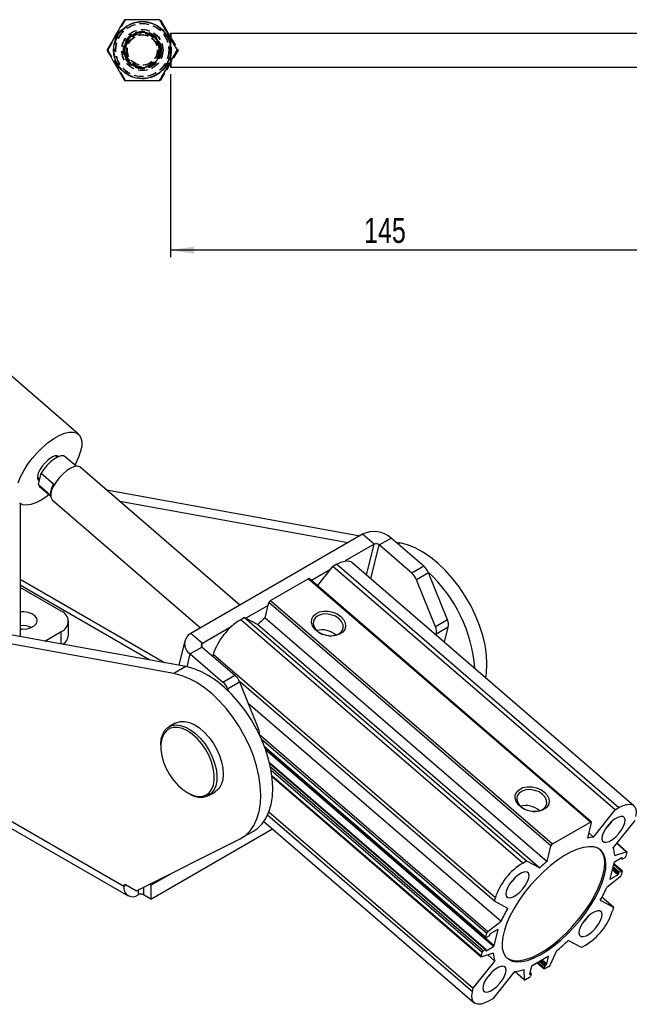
# Model space of a CAD drawing. Extents: x 62 to 809, y 54 to 567.
# Tile 2 of 8: x 242 to 413, y 54 to 329. Entities that reach past the tile are written whole.
import ezdxf

# ---------------------------------------------------------------- set-up
doc = ezdxf.new("R2010")
doc.units = 0
doc.header["$LTSCALE"] = 2
doc.linetypes.add('HIDDEN', pattern=[1.905, 1.27, -0.635])
doc.layers.get('0').update_dxf_attribs({"linetype": 'CONTINUOUS'})
doc.layers.add('FORMATO', color=179, linetype='CONTINUOUS')
doc.styles.add('SLDTEXTSTYLE0', font='TXT', dxfattribs={"width": 0.75})
doc.dimstyles.new('SLDDIMSTYLE0', dxfattribs={"dimtxt": 7, "dimasz": 6.604, "dimexe": 0, "dimexo": 0.0625, "dimgap": 1.75, "dimtad": 1, "dimdec": 0, "dimrnd": 1e-09, "dimzin": 12, "dimtxsty": 'SLDTEXTSTYLE0', "dimsah": 1, "dimcen": 0.09, "dimazin": 3, "dimtfac": 1, "dimtdec": 0, "dimtofl": 0, "dimtmove": 0, "dimatfit": 3, "dimtolj": 1, "dimtzin": 12})

# ---------------------------------------------------------------- blocks, each defined once
blk = doc.blocks.new('_D_6')
at = {"layer": 'FORMATO'}
for p, q in [((284.62, 313.81), (284.62, 262.59)), ((429.66, 292.07), (429.66, 262.59)), ((429.66, 264.59), (284.62, 264.59))]:
    blk.add_line(p, q, dxfattribs=at)
for points in [[(284.62, 264.59), (291.22, 263.57), (291.22, 265.61)], [(429.66, 264.59), (423.05, 265.61), (423.05, 263.57)]]:
    blk.add_solid(points, dxfattribs=at)
at = {"layer": 'FORMATO', "insert": (338.75, 273.61), "char_height": 7, "attachment_point": 1, "style": 'SLDTEXTSTYLE0'}
blk.add_mtext('145', dxfattribs=at)

msp = doc.modelspace()

# ---------------------------------------------------------------- linework, layer by layer
at = {"color": 7, "linetype": 'HIDDEN'}
for p, q in [((267.059201, 320.570539), (271.96664, 329.070539)), ((267.084498, 320.570539), (271.991937, 329.070539)), ((276.761429, 328.508039), (276.682376, 328.508039)), ((276.874079, 325.570539), (276.648779, 325.570539)), ((276.761429, 325.820539), (276.682376, 325.820539)), ((284.70282, 325.333039), (284.70282, 315.808039)), ((276.679229, 324.820539), (276.649951, 324.820539)), ((276.793855, 324.820539), (276.764577, 324.820539)), ((284.615862, 324.205088), (286.714253, 320.570539)), ((284.615862, 324.161273), (286.688957, 320.570539)), ((284.615862, 323.822386), (284.615862, 317.317955)), ((266.838043, 320.570539), (266.86138, 320.570539)), ((266.952669, 320.570539), (266.976006, 320.570539)), ((271.96664, 312.070539), (267.059201, 320.570539)), ((267.084498, 320.570539), (267.059201, 320.570539)), ((271.991937, 312.070539), (267.084498, 320.570539)), ((286.688957, 320.570539), (281.781518, 312.070539)), ((286.714253, 320.570539), (281.806814, 312.070539)), ((286.582425, 320.570539), (286.605762, 320.570539)), ((286.714253, 320.570539), (286.688957, 320.570539)), ((276.648779, 315.570539), (276.874079, 315.570539)), ((276.649951, 316.320539), (276.679229, 316.320539)), ((276.682376, 315.320539), (276.761429, 315.320539)), ((276.764577, 316.320539), (276.793855, 316.320539)), ((276.682376, 312.633039), (276.160427, 312.650219)), ((276.682376, 312.633039), (276.761429, 312.633039))]:
    msp.add_line(p, q, dxfattribs=at)
at = {"color": 7, "linetype": 'CONTINUOUS'}
for p, q in [((281.781518, 329.070539), (284.615862, 324.161273)), ((281.806814, 329.070539), (284.615862, 324.205088)), ((276.648779, 325.570539), (276.597395, 325.570539)), ((284.615862, 325.333039), (284.615862, 323.822386)), ((284.615862, 325.333039), (423.449529, 325.333039)), ((286.467799, 320.570539), (286.491136, 320.570539)), ((284.615862, 317.317955), (284.615862, 315.808039)), ((276.597395, 315.570539), (276.648779, 315.570539)), ((284.615862, 315.808039), (423.437256, 315.808039)), ((258.861816, 213.090834), (224.539277, 242.700808)), ((252.884621, 206.62519), (252.462615, 206.989254)), ((252.590291, 206.879108), (252.575655, 207.006604)), ((258.246861, 204.112318), (255.168939, 206.767634)), ((247.65199, 198.970295), (248.429481, 202.154012)), ((248.429481, 202.154012), (251.861735, 199.193015)), ((304.031507, 165.274361), (259.33967, 203.829904)), ((247.366969, 200.96893), (247.495232, 200.973147)), ((247.367556, 201.083293), (248.028711, 200.512916)), ((251.059032, 196.031048), (247.65199, 198.970295)), ((247.9836, 198.438714), (251.061521, 195.783398)), ((266.656493, 197.517697), (337.640491, 184.676414)), ((242.534271, 193.662276), (242.534271, 156.445124)), ((251.501118, 194.74381), (293.025566, 158.920766)), ((270.391614, 194.295418), (334.281733, 182.737444)), ((338.341166, 185.080905), (290.257904, 157.323029)), ((341.601807, 182.267957), (338.341166, 185.080905)), ((341.601807, 182.267957), (333.501447, 177.591719)), ((342.995364, 182.083962), (346.354122, 184.022931)), ((352.136089, 174.19828), (342.995364, 182.083962)), ((355.494846, 176.137249), (346.354122, 184.022931)), ((347.70768, 182.855219), (348.818773, 182.654218)), ((331.122452, 176.665954), (330.059636, 176.052404)), ((331.122452, 176.665954), (410.064291, 108.563015)), ((414.295356, 109.109282), (335.353517, 177.212221)), ((329.402059, 175.225193), (324.022991, 172.119923)), ((325.749537, 170.630435), (330.059636, 176.052404)), ((409.001476, 107.949465), (330.059636, 176.052404)), ((355.494846, 176.137249), (352.136089, 174.19828)), ((356.80195, 174.270547), (353.443192, 172.331577)), ((362.095227, 161.088847), (356.80195, 174.270547)), ((312.545301, 166.508553), (323.151903, 172.631614)), ((402.093742, 104.528675), (323.151903, 172.631614)), ((402.335518, 104.55989), (323.393678, 172.66283)), ((358.73647, 159.149877), (353.443192, 172.331577)), ((288.891474, 148.058925), (172.885042, 169.044944)), ((254.023177, 163.578938), (242.534271, 170.211342)), ((285.532716, 146.119955), (169.526285, 167.105974)), ((311.053313, 161.642718), (312.106917, 165.957079)), ((391.048756, 97.85414), (312.106917, 165.957079)), ((312.545301, 166.508553), (391.487141, 98.405614)), ((311.903322, 165.123387), (305.718293, 161.552845)), ((256.07343, 156.842941), (256.07343, 160.72151)), ((305.31521, 161.76775), (304.252394, 161.1542)), ((383.194233, 93.051261), (304.252394, 161.1542)), ((305.31521, 161.76775), (384.257049, 93.664811)), ((305.31521, 161.76775), (309.018945, 159.793094)), ((311.053313, 161.642718), (389.995152, 93.539778)), ((362.095227, 161.088847), (358.73647, 159.149877)), ((249.410432, 155.2012), (254.023177, 157.864081)), ((293.518546, 154.510081), (290.257904, 157.323029)), ((301.618905, 159.18632), (293.518546, 154.510081)), ((309.018945, 159.793094), (387.960784, 91.690155)), ((358.914012, 156.886637), (358.979732, 157.155749)), ((362.338489, 159.094718), (358.979732, 157.155749)), ((361.297176, 154.830687), (362.338489, 159.094718)), ((288.619148, 155.281994), (286.941366, 148.411707)), ((293.49789, 153.509678), (290.139132, 151.570709)), ((290.139132, 151.570709), (299.279857, 143.685027)), ((293.49789, 153.509678), (302.638615, 145.623996)), ((296.580664, 151.503404), (296.4489, 150.963849)), ((296.580664, 151.503404), (375.522503, 83.400465)), ((271.52407, 86.529925), (167.579373, 146.535921)), ((288.891474, 148.058925), (285.532716, 146.119955)), ((168.770471, 143.903313), (272.715167, 83.897317)), ((299.279857, 143.685027), (302.638615, 145.623996)), ((300.586961, 141.818324), (303.945718, 143.757294)), ((375.267492, 82.356231), (303.858927, 143.960232)), ((303.945718, 143.757294), (309.238995, 130.575593)), ((300.586961, 141.818324), (300.860633, 141.136805)), ((306.318734, 137.847837), (377.093435, 76.790669)), ((285.945813, 132.218145), (284.178047, 131.197635)), ((281.876121, 126.109834), (281.876121, 125.70163)), ((310.908297, 125.6273), (372.842187, 72.197079)), ((372.86102, 68.88504), (312.316912, 121.116299)), ((313.027915, 117.299193), (371.542646, 66.818672)), ((289.379072, 112.70473), (289.732568, 112.500595)), ((295.289643, 111.949699), (297.05741, 112.970209)), ((402.959324, 100.348627), (409.001476, 107.949465)), ((409.001476, 107.949465), (410.064291, 108.563015)), ((312.161339, 107.363992), (369.330343, 58.044427)), ((414.511919, 105.011557), (408.469767, 97.410719)), ((279.125468, 82.957376), (313.150597, 102.599665)), ((304.500555, 100.076907), (307.859313, 102.015876)), ((310.745274, 104.674732), (369.546906, 53.946702)), ((391.487141, 98.405614), (402.093742, 104.528675)), ((402.362465, 104.385405), (401.308861, 100.071043)), ((275.108369, 85.277294), (304.06131, 99.839919)), ((401.652061, 101.4764), (402.959324, 100.348627)), ((389.995152, 93.539778), (391.048756, 97.85414)), ((412.299616, 96.237312), (409.474448, 98.674577)), ((410.918115, 94.523837), (408.83215, 93.319635)), ((408.922213, 95.165032), (412.146457, 96.247086)), ((410.710867, 94.404196), (410.981242, 94.170943)), ((410.970463, 94.240738), (411.025604, 94.466529)), ((411.714348, 94.550813), (411.077952, 94.18343)), ((412.326563, 96.062827), (412.065056, 94.991992)), ((383.194233, 93.051261), (384.257049, 93.664811)), ((384.257049, 93.664811), (387.960784, 91.690155)), ((408.656796, 93.099046), (407.570957, 88.652684)), ((411.000075, 90.858905), (408.612702, 92.918486)), ((279.125468, 86.835945), (285.340498, 90.423806)), ((410.416138, 89.16167), (406.748827, 86.265315)), ((407.678446, 88.595376), (409.764411, 89.799578)), ((409.939764, 90.020168), (409.994905, 90.24596)), ((410.170259, 90.466549), (410.806655, 90.833933)), ((411.021632, 90.719317), (410.760126, 89.648483)), ((272.231177, 86.938261), (275.108369, 85.277294)), ((279.125468, 86.835945), (278.697932, 87.082756)), ((279.125468, 86.835945), (279.125468, 82.957376)), ((279.125468, 82.957376), (277.004147, 84.181988)), ((375.267492, 82.356231), (375.522503, 83.400465)), ((404.871035, 82.674409), (408.57477, 80.699752)), ((408.57477, 80.699752), (405.338665, 83.491532)), ((378.971228, 80.381575), (375.267492, 82.356231)), ((408.57477, 80.699752), (408.319759, 79.655519)), ((373.426124, 73.894313), (377.093435, 76.790669)), ((376.163816, 74.460608), (374.077851, 73.256406)), ((375.185466, 69.956938), (376.271305, 74.4033)), ((372.82063, 72.336667), (373.082137, 73.407501)), ((373.672004, 72.589435), (373.035607, 72.222051)), ((373.902498, 73.035816), (373.847357, 72.810024)), ((372.924147, 68.532146), (375.010112, 69.736348)), ((399.585213, 69.391173), (395.881478, 71.365829)), ((400.648029, 70.004723), (399.585213, 69.391173)), ((371.515699, 66.993157), (371.777206, 68.063991)), ((374.920049, 67.890952), (371.695806, 66.808898)), ((372.127914, 68.50517), (372.76431, 68.872554)), ((372.871799, 68.815246), (372.816658, 68.589454)), ((373.371715, 67.371332), (375.372495, 65.645264)), ((390.298604, 66.924607), (385.773121, 64.312101)), ((389.905589, 64.817804), (390.406093, 66.867299)), ((392.631693, 68.506404), (390.881624, 64.587866)), ((369.330343, 58.044427), (375.372495, 65.645264)), ((385.597767, 64.091512), (385.097263, 62.042017)), ((387.244057, 65.161255), (389.193933, 63.479101)), ((389.172375, 63.618689), (389.325072, 64.243959)), ((390.477243, 64.133253), (389.387353, 63.504073)), ((389.500425, 64.464548), (389.730235, 64.597215)), ((380.882939, 62.707356), (374.840787, 55.106519)), ((380.948052, 62.713345), (383.706982, 60.333223)), ((383.670126, 60.424757), (383.573608, 63.277283)), ((385.038646, 60.993618), (383.948757, 60.364438)), ((385.531271, 62.129861), (385.190507, 62.423838)), ((385.204752, 61.984709), (385.434561, 62.117375)), ((385.54205, 62.060067), (385.389354, 61.434798)), ((369.075332, 57.000193), (369.330343, 58.044427)), ((374.840787, 55.106519), (373.777971, 54.492969))]:
    msp.add_line(p, q, dxfattribs=at)
at = {"color": 8, "linetype": 'CONTINUOUS'}
for p, q in [((339.494697, 173.639635), (341.601807, 182.267957)), ((340.682867, 172.614604), (342.995364, 182.083962)), ((348.292701, 182.350523), (348.818773, 182.654218)), ((282.926545, 149.138004), (242.534271, 172.455967)), ((278.806929, 149.883258), (242.534271, 170.823018)), ((254.023177, 154.366736), (254.023177, 157.864081)), ((293.322853, 153.708747), (293.518546, 154.510081)), ((289.263827, 147.986455), (290.139132, 151.570709)), ((308.802353, 130.323525), (309.238995, 130.575593)), ((309.541347, 129.00756), (373.426124, 73.894313)), ((310.006797, 127.822448), (373.082137, 73.407501)), ((310.839638, 125.807523), (372.82063, 72.336667)), ((311.028811, 125.304733), (375.185466, 69.956938)), ((375.010112, 69.736348), (311.223774, 124.764672)), ((312.346516, 120.994842), (372.76431, 68.872554)), ((372.127914, 68.50517), (312.601823, 119.858189)), ((371.777206, 68.063991), (312.774288, 118.96567)), ((371.515699, 66.993157), (313.006246, 117.469124)), ((369.075332, 57.000193), (311.769403, 106.437884)), ((412.146457, 96.247086), (409.416751, 98.601996)), ((410.752878, 94.428448), (410.970463, 94.240738)), ((411.025604, 94.466529), (410.944205, 94.536752)), ((409.764411, 89.799578), (408.183997, 91.162998)), ((408.259007, 91.470153), (409.939764, 90.020168)), ((409.994905, 90.24596), (408.314147, 91.695945)), ((410.170259, 90.466549), (408.389157, 92.003101)), ((408.574006, 92.760033), (410.806655, 90.833933)), ((407.578102, 88.681942), (407.678446, 88.595376)), ((272.231292, 86.938195), (271.52407, 86.529925)), ((275.589934, 85.519509), (275.589934, 84.181988)), ((277.004147, 86.230824), (277.004147, 84.181988)), ((376.271305, 74.4033), (376.189906, 74.473522)), ((372.823804, 68.618713), (372.924147, 68.532146)), ((390.406093, 66.867299), (390.324694, 66.937522)), ((389.172375, 63.618689), (387.328079, 65.20976)), ((387.853779, 65.51324), (389.325072, 64.243959)), ((388.112022, 65.66232), (389.500425, 64.464548)), ((389.730235, 64.597215), (388.341832, 65.794987)), ((388.600076, 65.944068), (389.905589, 64.817804)), ((381.010191, 62.719476), (383.670126, 60.424757)), ((385.104408, 62.071275), (385.204752, 61.984709)), ((385.434561, 62.117375), (385.171159, 62.344612))]:
    msp.add_line(p, q, dxfattribs=at)
at = {"color": 7, "linetype": 'CONTINUOUS', "flags": 128}
for points in [[(241.932182, 199.453226), (242.610342, 201.101415), (243.517372, 202.817879), (244.627178, 204.55324), (245.907834, 206.257573), (247.322498, 207.881848), (248.830471, 209.379339), (250.388373, 210.706964), (251.951386, 211.826531), (253.474544, 212.705831), (254.914029, 213.319569), (256.228429, 213.650089), (257.379932, 213.687881), (258.335411, 213.43186), (259.067378, 212.88939), (259.554777, 212.076076), (259.783586, 211.015318), (259.747222, 209.73763), (259.446731, 208.279769), (258.890758, 206.683676), (258.095297, 204.995267), (257.816415, 204.483662)], [(255.168939, 206.767634), (254.631708, 207.011666), (253.886582, 206.984693), (252.993694, 206.677488), (252.010151, 206.109701), (250.998858, 205.317645), (250.024494, 204.351978), (249.149379, 203.274462), (248.429481, 202.154012)], [(251.312529, 206.531592), (250.405744, 205.901748), (249.511943, 205.07528), (248.703537, 204.119144), (248.046018, 203.110801), (247.592653, 202.13194), (247.380173, 201.261863), (247.425791, 200.571059), (247.725811, 200.115491), (247.906071, 200.010722)], [(259.33967, 203.829904), (259.209997, 203.925775), (258.553218, 204.118767), (257.699593, 204.008154), (256.702757, 203.600883), (255.625345, 202.922547), (254.535056, 202.015767), (253.500395, 200.937519), (252.586376, 199.755554), (251.850428, 198.54414), (251.338794, 197.379392), (251.083622, 196.334498), (251.100945, 195.475112), (251.389675, 194.855231), (251.501118, 194.74381)], [(247.65199, 198.970295), (247.971122, 198.449664), (247.9836, 198.438714)], [(250.631076, 196.154743), (249.959967, 195.654516), (248.411302, 194.651469)], [(248.411302, 194.651469), (246.924625, 193.902251), (245.542704, 193.428415), (244.305295, 193.243593), (243.247995, 193.353102), (242.401221, 193.753792)], [(372.8688, 144.847874), (373.063122, 146.266461), (373.171674, 148.710044), (373.023381, 151.299184), (372.620315, 153.997707), (371.968107, 156.767912), (371.07587, 159.571096), (369.956068, 162.368096), (368.624347, 165.119834), (367.099312, 167.787866), (365.402269, 170.334916), (363.556929, 172.725399), (361.589072, 174.925917), (359.526193, 176.905728), (357.397111, 178.637169), (355.231572, 180.096052), (353.059831, 181.261994), (350.91223, 182.118706), (348.818773, 182.654218)], [(331.122452, 176.665954), (332.300986, 177.245969), (333.37718, 177.57008), (334.309676, 177.625834), (335.062638, 177.411087), (335.353517, 177.212221)], [(242.534271, 158.491201), (243.221934, 158.473854), (244.466708, 158.609819), (245.586758, 158.951553), (246.482562, 159.46869), (247.074526, 160.115281), (247.31005, 160.833873), (247.168207, 161.560617), (246.6616, 162.230938), (245.835243, 162.785275), (244.762563, 163.174372), (243.538871, 163.363657), (242.534271, 163.360022)], [(332.271182, 162.080397), (333.044464, 161.229631), (333.505314, 160.294706), (333.619551, 159.344962), (333.378704, 158.450837), (332.800635, 157.678644), (331.928217, 157.085654), (330.826152, 156.715844), (329.576177, 156.596643), (328.270996, 156.736892), (327.007408, 157.126187), (325.879128, 157.735659), (324.969835, 158.520103), (324.346968, 159.421343), (324.056721, 160.372537), (324.120621, 161.303139), (324.533929, 162.144131), (325.265991, 162.83314), (326.262514, 163.319066), (327.44959, 163.56587), (328.73918, 163.555247), (330.03564, 163.287986), (331.242817, 162.783907), (332.271182, 162.080397)], [(331.761779, 161.439584), (330.760629, 162.109525), (329.579337, 162.56459), (328.322865, 162.764347), (327.102857, 162.691045), (326.027716, 162.351198), (325.192972, 161.775002), (324.672797, 161.013656), (324.51341, 160.134807), (324.728974, 159.216547), (325.300334, 158.340465), (326.176723, 157.584406), (327.158543, 157.063986)], [(328.919708, 156.633895), (329.765146, 156.620499), (330.925682, 156.829407), (331.891411, 157.292602), (332.576523, 157.968927), (332.920142, 158.798287), (332.891736, 159.706991), (332.49383, 160.614296), (331.761779, 161.439584)], [(304.06131, 99.839919), (305.55773, 100.795662), (306.857771, 102.055955), (307.943269, 103.60319), (308.799059, 105.41575), (309.413184, 107.468311), (309.777065, 109.732198), (309.885617, 112.175781), (309.737324, 114.764921), (309.334258, 117.463444), (308.682051, 120.233649), (307.789813, 123.036833), (306.670011, 125.833833), (305.33829, 128.585571), (303.813255, 131.253603), (302.116212, 133.800653), (300.270872, 136.191136), (298.303016, 138.391654), (296.240136, 140.371465), (294.111054, 142.102906), (291.945515, 143.561789), (289.773774, 144.727731), (287.626173, 145.584443), (285.532716, 146.119955)], [(307.859313, 102.015876), (308.916487, 102.734631), (310.216528, 103.994924), (311.302026, 105.542159), (312.157816, 107.354719), (312.771941, 109.407281), (313.135822, 111.671167), (313.244374, 114.11475), (313.096081, 116.70389), (312.693016, 119.402413), (312.040808, 122.172618), (311.14857, 124.975802), (310.028768, 127.772802), (308.697047, 130.52454), (307.172012, 133.192572), (305.474969, 135.739622), (303.629629, 138.130105), (301.661773, 140.330624), (299.598893, 142.310434), (297.469811, 144.041875), (295.304272, 145.500758), (293.132531, 146.666701), (290.98493, 147.523412), (288.891474, 148.058925)], [(285.945813, 132.218145), (286.162143, 132.333663), (287.27731, 132.683859), (288.52825, 132.709764), (289.874756, 132.410546), (291.273551, 131.795821), (292.679676, 130.885348), (294.047936, 129.70839), (295.334356, 128.302776), (296.497589, 126.713682), (297.500246, 124.992184), (298.310103, 123.193612), (298.901129, 121.375774), (299.254328, 119.597096), (299.358349, 117.914747), (299.209848, 116.382799), (298.813597, 115.050489), (298.182334, 113.96064), (297.336346, 113.14828), (297.05741, 112.970209)], [(281.876121, 126.109834), (281.877108, 126.253097), (282.025609, 127.785045), (282.42186, 129.117355), (283.053123, 130.207204), (283.899111, 131.019564), (284.932631, 131.528325), (286.120467, 131.717136), (287.424439, 131.579927), (288.802638, 131.121108), (290.210766, 130.355427), (291.603566, 129.307493), (292.936271, 128.010988), (294.166048, 126.507581), (295.25337, 124.845595), (296.16329, 123.078446), (296.866563, 121.262932), (297.340584, 119.457406), (297.570118, 117.719898), (297.547788, 116.106253), (297.274311, 114.668335), (296.758478, 113.452361), (296.016867, 112.497412), (295.073314, 111.834181), (295.073314, 111.834181)], [(294.479515, 112.068301), (295.404323, 112.724659), (296.123991, 113.67541), (296.614009, 114.888175), (296.857693, 116.321657), (296.846742, 117.927039), (296.58153, 119.649652), (296.071089, 121.430834), (295.3328, 123.20993), (294.391806, 124.926355), (293.280151, 126.521658), (292.035691, 127.941512), (290.700805, 129.137566), (289.32095, 130.069091), (287.943115, 130.704363), (286.614223, 131.02175), (285.379525, 131.010444), (284.281068, 130.670829), (283.35626, 130.01447), (282.636593, 129.06372), (282.146574, 127.850955), (281.902891, 126.417473), (281.913841, 124.812091), (282.179053, 123.089478), (282.689494, 121.308296), (283.427783, 119.529199), (284.368777, 117.812775), (285.480432, 116.217472), (286.724892, 114.797618), (288.059778, 113.601564), (289.439633, 112.670039), (290.817468, 112.034767), (292.146361, 111.717379), (293.381058, 111.728686), (294.479515, 112.068301)], [(389.246597, 112.927841), (390.019879, 112.077075), (390.480728, 111.14215), (390.594966, 110.192406), (390.354119, 109.298281), (389.77605, 108.526088), (388.903631, 107.933097), (387.801567, 107.563288), (386.551592, 107.444087), (385.24641, 107.584335), (383.982823, 107.973631), (382.854543, 108.583102), (381.94525, 109.367547), (381.322382, 110.268787), (381.032136, 111.21998), (381.096036, 112.150582), (381.509343, 112.991574), (382.241406, 113.680584), (383.237929, 114.16651), (384.425005, 114.413314), (385.714594, 114.402691), (387.011054, 114.13543), (388.218232, 113.631351), (389.246597, 112.927841)], [(388.737194, 112.287028), (387.736044, 112.956968), (386.554751, 113.412034), (385.29828, 113.611791), (384.078272, 113.538489), (383.003131, 113.198641), (382.168387, 112.622446), (381.648212, 111.861099), (381.488825, 110.982251), (381.704389, 110.06399), (382.275749, 109.187909), (383.152138, 108.43185), (384.133958, 107.91143)], [(385.895122, 107.481338), (386.74056, 107.467942), (387.901097, 107.67685), (388.866826, 108.140045), (389.551937, 108.81637), (389.895556, 109.645731), (389.867151, 110.554435), (389.469245, 111.46174), (388.737194, 112.287028)], [(410.064291, 108.563015), (411.242826, 109.143029), (412.31902, 109.467141), (413.251516, 109.522895), (414.004478, 109.308148), (414.548971, 108.831153), (414.864069, 108.110241), (414.937665, 107.173116), (414.76693, 106.055791)], [(411.761726, 104.320923), (411.847931, 105.127309), (411.669367, 105.71955), (411.2405, 106.049667), (410.596074, 106.090915), (409.788298, 105.839952), (408.882612, 105.317111), (407.952389, 104.564748), (407.072991, 103.643816), (406.315662, 102.628922), (405.741755, 101.602289), (405.397765, 100.647087), (405.31156, 99.840701), (405.490124, 99.24846), (405.918991, 98.918343), (406.563416, 98.877095), (407.371193, 99.128058), (408.276879, 99.6509), (409.207101, 100.403262), (410.086499, 101.324195), (410.843829, 102.339088), (411.417736, 103.365721), (411.761726, 104.320923)], [(402.093742, 104.528675), (402.161087, 104.561819), (402.222584, 104.580339), (402.27587, 104.583525), (402.318896, 104.571254), (402.35001, 104.543997), (402.368015, 104.502802), (402.372221, 104.449252), (402.362465, 104.385405)], [(406.063267, 89.692073), (406.389359, 91.471235), (406.457265, 93.07296), (406.265774, 94.468664), (405.818302, 95.633442), (405.122835, 96.546508), (404.191784, 97.191568), (403.041762, 97.557111), (401.693292, 97.636614), (400.170438, 97.428659), (398.500374, 96.936955), (396.712904, 96.170279), (394.839925, 95.14231), (392.914859, 93.871393), (390.972061, 92.380208), (389.046199, 90.695366), (387.17164, 88.846931), (385.381835, 86.867889), (383.708725, 84.793557), (382.182165, 82.660951), (380.829398, 80.508127), (379.674562, 78.373503), (378.738267, 76.29517), (378.03722, 74.310218), (377.583933, 72.454066), (377.386492, 70.759839), (377.448423, 69.257771), (377.76862, 67.974664), (378.341368, 66.933417), (379.156448, 66.15261), (380.199313, 65.646178), (381.451355, 65.423157), (382.89023, 65.487527), (384.490262, 65.838139), (386.222898, 66.468738), (388.057219, 67.368069), (389.960492, 68.520084), (391.898752, 69.904225), (393.837412, 71.495793), (395.741875, 73.266386), (397.578157, 75.184408), (399.31349, 77.21563), (400.916906, 79.323807), (402.359791, 81.471318), (403.616399, 83.61984), (404.664305, 85.731033), (405.484808, 87.767223), (406.063267, 89.692073)], [(405.720041, 89.988173), (406.046134, 91.767335), (406.11404, 93.36906), (405.922549, 94.764764), (405.475077, 95.929542), (404.80906, 96.81407)], [(411.025604, 94.466529), (411.029506, 94.492068), (411.027824, 94.513488), (411.020622, 94.529966), (411.008176, 94.540869), (410.990966, 94.545777), (410.969652, 94.544503), (410.945053, 94.537095), (410.918115, 94.523837)], [(411.077952, 94.18343), (411.051014, 94.170172), (411.026416, 94.162764), (411.005102, 94.161489), (410.987891, 94.166398), (410.975445, 94.177301), (410.968243, 94.193779), (410.966561, 94.215199), (410.970463, 94.240738)], [(412.146457, 96.247086), (412.196193, 96.259368), (412.239968, 96.260947), (412.276611, 96.251782), (412.305144, 96.232116), (412.324805, 96.202477), (412.335068, 96.163654), (412.335659, 96.116686), (412.326563, 96.062827)], [(384.891668, 88.809169), (384.977873, 89.615555), (384.799309, 90.207796), (384.370442, 90.537912), (383.726017, 90.57916), (382.91824, 90.328198), (382.012554, 89.805356), (381.082332, 89.052993), (380.202934, 88.132061), (379.445604, 87.117168), (378.871697, 86.090534), (378.527707, 85.135332), (378.441502, 84.328946), (378.620066, 83.736705), (379.048933, 83.406589), (379.693359, 83.365341), (380.501135, 83.616304), (381.406821, 84.139145), (382.337044, 84.891508), (383.216441, 85.81244), (383.973771, 86.827333), (384.547678, 87.853967), (384.891668, 88.809169)], [(378.689977, 66.538013), (378.813222, 66.44871), (379.856088, 65.942278), (381.10813, 65.719257), (382.547005, 65.783627), (384.147037, 66.134239), (385.879673, 66.764837), (387.713994, 67.664168), (389.617266, 68.816184), (391.555527, 70.200325), (393.494186, 71.791893), (395.39865, 73.562486), (397.234932, 75.480507), (398.970264, 77.51173), (400.57368, 79.619907), (402.016566, 81.767418), (403.273174, 83.91594), (404.321079, 86.027133), (405.141582, 88.063322), (405.720041, 89.988173)], [(407.570957, 88.652684), (407.567054, 88.627145), (407.568736, 88.605725), (407.575939, 88.589247), (407.588384, 88.578345), (407.605595, 88.573436), (407.626909, 88.57471), (407.651508, 88.582119), (407.678446, 88.595376)], [(410.806655, 90.833933), (410.860531, 90.860448), (410.909728, 90.875264), (410.952356, 90.877813), (410.986778, 90.867996), (411.011669, 90.846191), (411.026073, 90.813235), (411.029438, 90.770395), (411.021632, 90.719317)], [(405.314555, 77.920651), (405.40076, 78.727037), (405.222196, 79.319278), (404.793329, 79.649395), (404.148904, 79.690643), (403.341127, 79.43968), (402.435441, 78.916839), (401.505219, 78.164476), (400.625821, 77.243544), (399.868491, 76.22865), (399.294584, 75.202017), (398.950594, 74.246815), (398.864389, 73.440429), (399.042953, 72.848188), (399.47182, 72.518071), (400.116246, 72.476823), (400.924022, 72.727786), (401.829708, 73.250627), (402.759931, 74.00299), (403.639328, 74.923923), (404.396658, 75.938816), (404.970565, 76.965449), (405.314555, 77.920651)], [(376.271305, 74.4033), (376.275208, 74.428838), (376.273526, 74.450258), (376.266323, 74.466736), (376.253878, 74.477639), (376.236667, 74.482548), (376.215353, 74.481273), (376.190754, 74.473865), (376.163816, 74.460608)], [(373.035607, 72.222051), (372.981732, 72.195536), (372.932534, 72.180719), (372.889906, 72.178171), (372.855485, 72.187988), (372.830594, 72.209793), (372.816189, 72.242749), (372.812825, 72.285589), (372.82063, 72.336667)], [(372.76431, 68.872554), (372.791248, 68.885812), (372.815846, 68.89322), (372.837161, 68.894494), (372.854371, 68.889586), (372.866817, 68.878683), (372.874019, 68.862205), (372.875701, 68.840785), (372.871799, 68.815246)], [(371.695806, 66.808898), (371.646069, 66.796616), (371.602294, 66.795037), (371.565651, 66.804202), (371.537118, 66.823867), (371.517457, 66.853507), (371.507194, 66.89233), (371.506603, 66.939298), (371.515699, 66.993157)], [(372.816658, 68.589454), (372.812756, 68.563915), (372.814438, 68.542495), (372.82164, 68.526017), (372.834086, 68.515115), (372.851296, 68.510206), (372.872611, 68.511481), (372.897209, 68.518889), (372.924147, 68.532146)], [(390.406093, 66.867299), (390.409996, 66.892838), (390.408313, 66.914258), (390.401111, 66.930736), (390.388666, 66.941639), (390.371455, 66.946547), (390.350141, 66.945273), (390.325542, 66.937865), (390.298604, 66.924607)], [(378.444497, 62.408897), (378.530702, 63.215283), (378.352138, 63.807524), (377.923271, 64.13764), (377.278846, 64.178888), (376.471069, 63.927926), (375.565383, 63.405084), (374.635161, 62.652721), (373.755763, 61.731789), (372.998433, 60.716896), (372.424526, 59.690262), (372.080536, 58.73506), (371.994332, 57.928674), (372.172896, 57.336433), (372.601762, 57.006317), (373.246188, 56.965069), (374.053964, 57.216032), (374.95965, 57.738873), (375.889873, 58.491236), (376.769271, 59.412168), (377.5266, 60.427061), (378.100507, 61.453695), (378.444497, 62.408897)], [(389.387353, 63.504073), (389.333477, 63.477558), (389.28428, 63.462742), (389.241652, 63.460193), (389.20723, 63.47001), (389.182339, 63.491816), (389.167935, 63.524772), (389.16457, 63.567612), (389.172375, 63.618689)], [(385.097263, 62.042017), (385.09336, 62.016478), (385.095042, 61.995058), (385.102245, 61.97858), (385.11469, 61.967677), (385.131901, 61.962769), (385.153215, 61.964043), (385.177814, 61.971451), (385.204752, 61.984709)], [(385.434561, 62.117375), (385.461499, 62.130633), (385.486098, 62.138041), (385.507412, 62.139315), (385.524623, 62.134407), (385.537068, 62.123504), (385.544271, 62.107026), (385.545953, 62.085606), (385.54205, 62.060067)], [(383.948757, 60.364438), (383.892298, 60.335831), (383.839613, 60.317267), (383.79211, 60.309243), (383.751057, 60.311972), (383.717552, 60.325383), (383.69249, 60.349116), (383.676539, 60.382538), (383.670126, 60.424757)], [(373.777971, 54.492969), (372.599436, 53.912954), (371.523242, 53.588842), (370.590747, 53.533089), (369.837784, 53.747836), (369.293292, 54.22483), (368.978193, 54.945743), (368.904597, 55.882868), (369.075332, 57.000193)]]:
    msp.add_lwpolyline(points, dxfattribs=at)
at = {"color": 7, "linetype": 'CONTINUOUS'}
for centre, radius in [((276.648808, 320.570587), 7.999957), ((276.597422, 320.570566), 4.999981)]:
    msp.add_circle(centre, radius, dxfattribs=at)
at = {"color": 7, "linetype": 'HIDDEN'}
for centre, radius in [((276.680429, 320.570587), 7.999957), ((276.763435, 320.570587), 7.999957), ((276.795056, 320.570587), 7.999957), ((276.761437, 320.570496), 7.937457), ((276.680408, 320.570497), 7.437458), ((276.763398, 320.570497), 7.437458), ((276.680393, 320.570506), 5.749967), ((276.763412, 320.570506), 5.749967), ((276.682383, 320.570511), 5.249972), ((276.761422, 320.570511), 5.249972), ((276.874052, 320.570512), 4.999981), ((276.648754, 320.570515), 4.673244), ((276.680375, 320.570515), 4.673244), ((276.76338, 320.570515), 4.673244), ((276.795001, 320.570515), 4.673244), ((276.649973, 320.570563), 4.249982), ((276.679215, 320.570513), 4.249976), ((276.764599, 320.570563), 4.249982), ((276.793841, 320.570513), 4.249976)]:
    msp.add_circle(centre, radius, dxfattribs=at)
msp.add_arc((276.682363, 320.57052), 7.937481, 270.00009728, 129.34243676, dxfattribs=at)
at = {"color": 7, "linetype": 'CONTINUOUS'}
for centre, radius, start, end in [((252.610437, 204.970257), 2.030353, 67.31381456, 129.73610141), ((255.749737, 196.536209), 4.709053, 145.65385529, 185.41558357), ((341.536812, 178.410781), 7.396128, 49.35814661, 115.59900966), ((342.157571, 181.107936), 1.286283, 49.35814661, 115.59900966), ((348.860339, 170.513551), 4.93029, 21.63831747, 48.36267519), ((352.219096, 172.452521), 4.93029, 21.63831747, 48.36267519), ((328.709974, 144.230496), 41.21647, 4.54721189, 47.19486398), ((323.296552, 172.463176), 0.222024, 64.05836924, 130.65499411), ((313.064983, 165.645461), 1.007471, 121.05284266, 161.98250398), ((252.938688, 160.72151), 3.056307, 290.7834208, 69.2165792), ((313.346832, 146.050085), 17.630742, 121.05284266, 161.98250398), ((343.820022, 123.559603), 50.239237, 130.70870071, 133.84478594), ((358.997273, 159.699028), 3.395426, 349.74802093, 24.16217635), ((243.089407, 152.838834), 6.665776, 67.25684634, 94.77720714), ((291.915169, 154.411424), 3.350219, 119.64821718, 237.98607019), ((327.030632, 152.7193), 5.602628, 46.88559304, 105.66738504), ((355.638515, 157.760059), 3.395426, 349.74802093, 24.16217635), ((252.751067, 157.128415), 3.334604, 301.41041257, 355.0889103), ((293.806766, 154.003715), 0.582647, 119.64821718, 237.98607019), ((296.004107, 140.000298), 4.93029, 21.63831747, 48.36267519), ((299.362864, 141.939267), 4.93029, 21.63831747, 48.36267519), ((305.945242, 129.134031), 3.595401, 355.63964584, 23.63733869), ((293.076888, 117.568507), 6.07192, 236.57914302, 289.19574543), ((384.006047, 103.566744), 5.602628, 46.88559304, 105.66738504), ((399.404746, 110.399255), 10.390665, 311.82018734, 326.61128696), ((404.009622, 89.058285), 11.33909, 95.31471468, 103.77923194), ((392.006823, 97.542522), 1.007471, 121.05284266, 161.98250398), ((401.651178, 94.868533), 7.277078, 2.33511424, 20.44705093), ((411.298603, 95.241287), 0.805977, 301.05284266, 341.98250398), ((392.288671, 77.947146), 17.630742, 121.05284266, 161.98250398), ((422.761862, 55.456663), 50.239237, 130.70870071, 133.84478594), ((409.040023, 92.974398), 0.402988, 121.05284266, 161.98250398), ((372.534688, 94.887501), 10.390665, 311.82018734, 326.61128696), ((409.556538, 90.144815), 0.402988, 301.05284266, 341.98250398), ((410.378131, 90.121312), 0.402988, 121.05284266, 161.98250398), ((409.807434, 89.956727), 1.001317, 307.43804057, 342.07092595), ((274.002747, 86.127843), 2.511078, 170.78596301, 309.20328524), ((271.955144, 86.599852), 0.436709, 50.79671476, 189.21403699), ((370.346911, 103.014536), 40.070386, 329.49523921, 335.29193215), ((276.297041, 82.817277), 1.537022, 62.60967224, 117.39032776), ((413.495351, 60.041448), 40.070386, 149.49523921, 155.29193215), ((392.957576, 83.998983), 10.390665, 311.82018734, 326.61128696), ((391.553591, 85.108838), 17.630742, 301.05284266, 341.98250398), ((374.034828, 73.099256), 1.001317, 127.43804057, 162.07092595), ((373.464131, 72.934671), 0.402988, 301.05284266, 341.98250398), ((374.285724, 72.911169), 0.402988, 121.05284266, 161.98250398), ((374.802239, 70.081585), 0.402988, 301.05284266, 341.98250398), ((362.022105, 106.571152), 48.845388, 308.80433785, 313.88354642), ((372.543659, 67.814697), 0.805977, 121.05284266, 161.98250398), ((382.191084, 68.18745), 7.277078, 182.33511424, 200.44705093), ((385.980994, 63.966864), 0.402988, 121.05284266, 161.98250398), ((389.708298, 64.119312), 0.402988, 121.05284266, 161.98250398), ((389.522362, 64.942452), 0.402988, 301.05284266, 341.98250398), ((389.916094, 65.039555), 1.06596, 301.76423199, 334.92910201), ((366.087518, 68.487229), 10.390665, 311.82018734, 326.61128696), ((379.644043, 75.192676), 12.546636, 275.66680651, 288.25198742), ((384.622901, 61.684092), 0.805977, 301.05284266, 341.98250398)]:
    msp.add_arc(centre, radius, start, end, dxfattribs=at)
for points, knots in [([(271.745482, 329.070539), (271.318684, 328.332799), (270.455833, 326.841321), (269.179361, 324.631499), (267.960692, 322.519057), (267.214539, 321.224001), (266.838043, 320.570539)], [0, 0, 0, 0, 0.2646049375, 0.5349477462, 0.7653431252, 1, 1, 1, 1]), ([(281.56036, 329.070539), (280.707631, 329.070539), (278.983681, 329.070539), (276.431378, 329.070539), (273.9931, 329.070539), (272.499251, 329.070539), (271.745482, 329.070539)], [0, 0, 0, 0, 0.2646049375, 0.5349477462, 0.7653431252, 1, 1, 1, 1]), ([(286.467799, 320.570539), (285.852423, 321.634358), (284.829496, 323.402723), (283.345018, 325.974154), (282.327708, 327.738551), (281.738059, 328.762084), (281.56036, 329.070539)], [0, 0, 0, 0, 0.3793842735, 0.6306425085, 0.8886890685, 1, 1, 1, 1]), ([(281.583697, 329.070539), (281.762172, 328.762079), (282.34408, 327.75636), (283.36353, 325.992982), (284.848754, 323.420748), (285.87813, 321.634358), (286.491136, 320.570539)], [0, 0, 0, 0, 0.1113114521, 0.3629254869, 0.6206139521, 1, 1, 1, 1]), ([(266.838043, 320.570539), (267.015745, 320.262079), (267.595131, 319.25636), (268.611839, 317.492982), (270.096752, 314.920748), (271.130106, 313.134358), (271.745482, 312.070539)], [0, 0, 0, 0, 0.1113114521, 0.3629254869, 0.6206139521, 1, 1, 1, 1]), ([(281.56036, 312.070539), (281.985424, 312.808279), (282.844771, 314.299758), (284.119961, 316.509579), (285.340511, 318.622022), (286.089748, 319.917077), (286.467799, 320.570539)], [0, 0, 0, 0, 0.2646049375, 0.5349477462, 0.7653431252, 1, 1, 1, 1]), ([(286.491136, 320.570539), (286.066072, 319.832799), (285.206725, 318.341321), (283.931535, 316.131499), (282.710985, 314.019057), (281.961748, 312.724001), (281.583697, 312.070539)], [0, 0, 0, 0, 0.2646049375, 0.5349477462, 0.7653431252, 1, 1, 1, 1]), ([(271.745482, 312.070539), (272.596478, 312.070539), (274.316923, 312.070539), (276.867944, 312.070539), (279.308104, 312.070539), (280.805036, 312.070539), (281.56036, 312.070539)], [0, 0, 0, 0, 0.26460493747, 0.53494774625, 0.76534312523, 1, 1, 1, 1])]:
    msp.add_open_spline(points, degree=3, knots=knots, dxfattribs=at)
at = {"color": 7, "linetype": 'HIDDEN'}
for points, knots in [([(266.86138, 320.570539), (267.288178, 321.308279), (268.151029, 322.799758), (269.427501, 325.009579), (270.64617, 327.122022), (271.392324, 328.417077), (271.768819, 329.070539)], [0, 0, 0, 0, 0.2646049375, 0.5349477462, 0.7653431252, 1, 1, 1, 1]), ([(271.768819, 312.070539), (271.155813, 313.134358), (270.136824, 314.902723), (268.652092, 317.474154), (267.632068, 319.238551), (267.039852, 320.262084), (266.86138, 320.570539)], [0, 0, 0, 0, 0.3793842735, 0.6306425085, 0.8886890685, 1, 1, 1, 1])]:
    msp.add_open_spline(points, degree=3, knots=knots, dxfattribs=at)

# ---------------------------------------------------------------- dimensions: what is measured, and where the dimension line sits
at = {"layer": 'FORMATO'}
dim = msp.add_linear_dim(base=(284.615862, 264.590468), p1=(429.657864, 294.070539), p2=(284.615862, 315.808039), dimstyle='SLDDIMSTYLE0', dxfattribs=at)
dim.commit()
dim.dimension.update_dxf_attribs({"geometry": '_D_6', "text_midpoint": (346.510298, 264.590468), "dimtype": 160})

doc.saveas('drawing.dxf')
